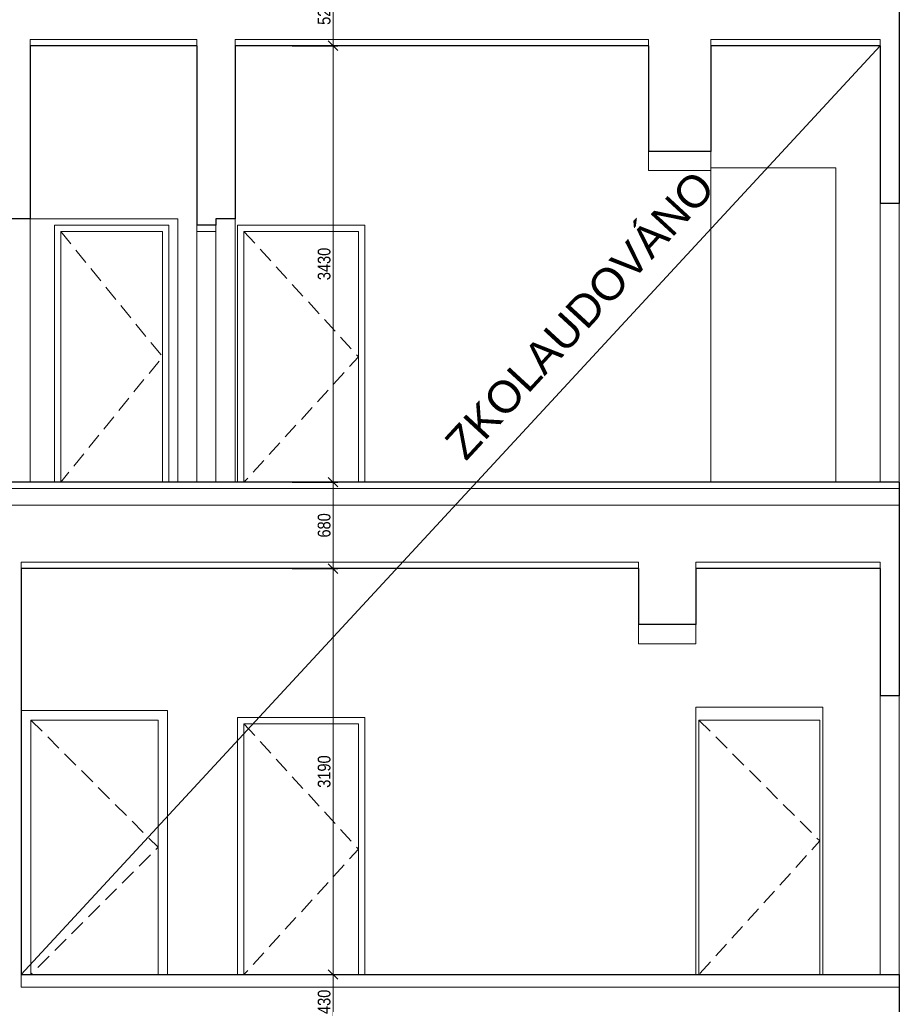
# Model space of a CAD drawing. Header units: millimetres. Extents: x -300958 to -108039, y 30118 to 292543.
# Tile 11 of 256: x -225995 to -219051, y 44134 to 51874. Entities that reach past the tile are written whole.
import ezdxf

# ---------------------------------------------------------------- set-up
doc = ezdxf.new("R2010")
doc.units = ezdxf.units.MM
doc.header["$MEASUREMENT"] = 0
doc.linetypes.add('HIDDEN', pattern=[0.375, 0.25, -0.125])
doc.layers.get('0').update_dxf_attribs({"lineweight": 13})
doc.layers.get('Defpoints').update_dxf_attribs({"color": 3, "lineweight": 13})
for name, color, linetype, lineweight in [('dims', 7, 'Continuous', 9), ('ETAPY', 7, 'Continuous', 0), ('Materiály', 1, 'Continuous', 13), ('tenka', 7, 'Continuous', 13), ('walls', 7, 'Continuous', 13)]:
    doc.layers.add(name, color=color, linetype=linetype, lineweight=lineweight)
doc.styles.add('GENERATED_STYLE_8', font='arial.ttf')
doc.styles.add('STYLE-0', font='ARIALN.TTF')
doc.dimstyles.new('arch', dxfattribs={"dimscale": 50, "dimtxt": 2.5, "dimasz": 2.5, "dimexe": 1.25, "dimexo": 0.9, "dimtad": 1, "dimdec": 0, "dimtxsty": 'STYLE-0', "dimblk": 'ARCHTICK', "dimcen": 2.5, "dimadec": 0, "dimazin": 0, "dimtfac": 1, "dimtdec": 0, "dimtmove": 2, "dimatfit": 3, "dimldrblk": 'ARCHTICK', "dimfxl": 0, "dimarcsym": 0})

# ---------------------------------------------------------------- blocks, each defined once
blk = doc.blocks.new('_ArchTick')
at = {"color": 0, "linetype": 'ByBlock', "flags": 128}
blk.add_lwpolyline([(-0.5, -0.5), (0.5, 0.5)], dxfattribs=at)
blk = doc.blocks.new('*D927')
at = {"layer": 'Defpoints', "color": 0, "linetype": 'Continuous'}
for p in [(-223929.6, 51668.8), (-223929.6, 48238.8), (-223532.6, 48238.8)]:
    blk.add_point(p, dxfattribs=at)
at = {"layer": 'dims', "color": 0, "linetype": 'Continuous', "lineweight": -2}
for p, q in [((-223854.6, 51668.8), (-223495.1, 51668.8)), ((-223854.6, 48238.8), (-223495.1, 48238.8))]:
    blk.add_line(p, q, dxfattribs=at)
at = {"layer": 'dims', "linetype": 'Continuous', "lineweight": 0}
blk.add_line((-223532.6, 51668.8), (-223532.6, 48238.8), dxfattribs=at)
at = {"layer": 'dims', "linetype": 'Continuous', "lineweight": 0, "xscale": 75, "yscale": 75, "zscale": 75}
for p, rotation in [((-223532.6, 51668.8), 90), ((-223532.6, 48238.8), 270)]:
    blk.add_blockref('_ArchTick', p, dxfattribs=dict(at, rotation=rotation))
at = {"layer": 'dims', "color": 0, "linetype": 'Continuous', "insert": (-223602.4, 49953.8), "char_height": 100, "attachment_point": 5, "rotation": 90, "style": 'STYLE-0'}
blk.add_mtext('3430', dxfattribs=at)
blk = doc.blocks.new('*D926')
at = {"layer": 'Defpoints', "color": 0, "linetype": 'Continuous'}
for p in [(-223929.6, 52188.8), (-223929.6, 51668.8), (-223532.6, 51668.8)]:
    blk.add_point(p, dxfattribs=at)
at = {"layer": 'dims', "color": 0, "linetype": 'Continuous', "lineweight": -2}
for p, q in [((-223854.6, 52188.8), (-223495.1, 52188.8)), ((-223854.6, 51668.8), (-223495.1, 51668.8))]:
    blk.add_line(p, q, dxfattribs=at)
at = {"layer": 'dims', "linetype": 'Continuous', "lineweight": 0}
blk.add_line((-223532.6, 52188.8), (-223532.6, 51668.8), dxfattribs=at)
at = {"layer": 'dims', "linetype": 'Continuous', "lineweight": 0, "xscale": 75, "yscale": 75, "zscale": 75}
for p, rotation in [((-223532.6, 52188.8), 90), ((-223532.6, 51668.8), 270)]:
    blk.add_blockref('_ArchTick', p, dxfattribs=dict(at, rotation=rotation))
at = {"layer": 'dims', "color": 0, "linetype": 'Continuous', "insert": (-223602.4, 51928.8), "char_height": 100, "attachment_point": 5, "rotation": 90, "style": 'STYLE-0'}
blk.add_mtext('520', dxfattribs=at)
blk = doc.blocks.new('*D929')
at = {"layer": 'Defpoints', "color": 0, "linetype": 'Continuous'}
for p in [(-223929.6, 47558.8), (-223929.6, 44368.8), (-223532.6, 44368.8)]:
    blk.add_point(p, dxfattribs=at)
at = {"layer": 'dims', "color": 0, "linetype": 'Continuous', "lineweight": -2}
for p, q in [((-223854.6, 47558.8), (-223495.1, 47558.8)), ((-223854.6, 44368.8), (-223495.1, 44368.8))]:
    blk.add_line(p, q, dxfattribs=at)
at = {"layer": 'dims', "linetype": 'Continuous', "lineweight": 0}
blk.add_line((-223532.6, 47558.8), (-223532.6, 44368.8), dxfattribs=at)
at = {"layer": 'dims', "linetype": 'Continuous', "lineweight": 0, "xscale": 75, "yscale": 75, "zscale": 75}
for p, rotation in [((-223532.6, 47558.8), 90), ((-223532.6, 44368.8), 270)]:
    blk.add_blockref('_ArchTick', p, dxfattribs=dict(at, rotation=rotation))
at = {"layer": 'dims', "color": 0, "linetype": 'Continuous', "insert": (-223602.4, 45963.8), "char_height": 100, "attachment_point": 5, "rotation": 90, "style": 'STYLE-0'}
blk.add_mtext('3190', dxfattribs=at)
blk = doc.blocks.new('*D928')
at = {"layer": 'Defpoints', "color": 0, "linetype": 'Continuous'}
for p in [(-223929.6, 48238.8), (-223929.6, 47558.8), (-223532.6, 47558.8)]:
    blk.add_point(p, dxfattribs=at)
at = {"layer": 'dims', "color": 0, "linetype": 'Continuous', "lineweight": -2}
for p, q in [((-223854.6, 48238.8), (-223495.1, 48238.8)), ((-223854.6, 47558.8), (-223495.1, 47558.8))]:
    blk.add_line(p, q, dxfattribs=at)
at = {"layer": 'dims', "linetype": 'Continuous', "lineweight": 0}
blk.add_line((-223532.6, 48238.8), (-223532.6, 47558.8), dxfattribs=at)
at = {"layer": 'dims', "linetype": 'Continuous', "lineweight": 0, "xscale": 75, "yscale": 75, "zscale": 75}
for p, rotation in [((-223532.6, 48238.8), 90), ((-223532.6, 47558.8), 270)]:
    blk.add_blockref('_ArchTick', p, dxfattribs=dict(at, rotation=rotation))
at = {"layer": 'dims', "color": 0, "linetype": 'Continuous', "insert": (-223602.4, 47898.8), "char_height": 100, "attachment_point": 5, "rotation": 90, "style": 'STYLE-0'}
blk.add_mtext('680', dxfattribs=at)
blk = doc.blocks.new('*D930')
at = {"layer": 'Defpoints', "color": 0, "linetype": 'Continuous'}
for p in [(-223929.6, 44368.8), (-223929.6, 43938.8), (-223532.6, 43938.8)]:
    blk.add_point(p, dxfattribs=at)
at = {"layer": 'dims', "color": 0, "linetype": 'Continuous', "lineweight": -2}
for p, q in [((-223854.6, 44368.8), (-223495.1, 44368.8)), ((-223854.6, 43938.8), (-223495.1, 43938.8))]:
    blk.add_line(p, q, dxfattribs=at)
at = {"layer": 'dims', "linetype": 'Continuous', "lineweight": 0}
blk.add_line((-223532.6, 44368.8), (-223532.6, 43938.8), dxfattribs=at)
at = {"layer": 'dims', "linetype": 'Continuous', "lineweight": 0, "xscale": 75, "yscale": 75, "zscale": 75}
for p, rotation in [((-223532.6, 44368.8), 90), ((-223532.6, 43938.8), 270)]:
    blk.add_blockref('_ArchTick', p, dxfattribs=dict(at, rotation=rotation))
at = {"layer": 'dims', "color": 0, "linetype": 'Continuous', "insert": (-223602.4, 44153.8), "char_height": 100, "attachment_point": 5, "rotation": 90, "style": 'STYLE-0'}
blk.add_mtext('430', dxfattribs=at)

msp = doc.modelspace()

# ---------------------------------------------------------------- hatches: boundary and pattern name
at = {"layer": 'Materiály', "linetype": 'Continuous'}
h = msp.add_hatch(dxfattribs=at)
h.set_pattern_fill('AR-SAND', color=256, scale=25, style=0)
h.set_pattern_definition([(37.5, (0, 0), (-1.574834, 48.170594), [0, -38, 0, -42.5, 0, -40.625]), (7.5, (0, 0), (44.244418, 70.553652), [0, -20.5, 0, -34.25, 0, -13.125]), (327.5, (-30.75, 0), (77.8535465, 0.141476), [0, -12.5, 0, -45, 0, -58.75]), (317.5, (-30.75, 0), (75.153165, 21.94189), [0, -6.25, 0, -29.5, 0, -33.75])])
h.paths.add_polyline_path([(-219232.6, 40918.8), (-222367.6, 40918.8), (-222367.6, 40798.8), (-219232.6, 40798.8)])
h.paths.add_polyline_path([(-222367.6, 40918.8), (-222542.6, 40918.8), (-222542.6, 40818.8), (-222898.7, 40818.8), (-222898.7, 40798.8), (-222367.6, 40798.8)])
h.paths.add_polyline_path([(-222898.7, 40818.8), (-226502.6, 40818.8), (-226502.6, 40718.8), (-223662.6, 40718.8), (-223662.6, 40798.8), (-222928.9, 40798.8)])
h.paths.add_polyline_path([(-222898.7, 40818.8), (-222928.9, 40798.8), (-222898.7, 40798.8)], flags=17)
h.paths.add_polyline_path([(-226502.6, 40818.8), (-229732.6, 40818.8), (-229732.6, 40718.8), (-226502.6, 40718.8)])
h.paths.add_polyline_path([(-229732.6, 40818.8), (-229982.6, 40818.8), (-229982.6, 40718.8), (-229732.6, 40718.8)])
h.paths.add_polyline_path([(-228618.5, 40586.4), (-228618.5, 40820.6), (-228466.4, 40820.6), (-228466.4, 40586.4)], flags=9)
h.paths.add_polyline_path([(-218115.5, 46156.5), (-218115.5, 46451.1), (-217963.3, 46451.1), (-217963.3, 46156.5)], flags=9)
h.paths.add_polyline_path([(-217865.5, 49448.5), (-217865.5, 49799.1), (-217713.3, 49799.1), (-217713.3, 49448.5)], flags=9)
h.paths.add_polyline_path([(-218115.5, 42671.5), (-218115.5, 42966.1), (-217963.3, 42966.1), (-217963.3, 42671.5)], flags=9)
h.paths.add_polyline_path([(-218115.5, 40575.3), (-218115.5, 40862.2), (-217963.3, 40862.2), (-217963.3, 40575.3)], flags=9)
h.paths.add_polyline_path([(-218136.8, 39800.3), (-218136.8, 40031.2), (-217984.6, 40031.2), (-217984.6, 39800.3)], flags=9)
h.paths.add_polyline_path([(-227176.8, 42400.8), (-227176.8, 42696.8), (-227024.7, 42696.8), (-227024.7, 42400.8)], flags=9)
h.paths.add_polyline_path([(-228618.5, 42400.8), (-228618.5, 42696.8), (-228466.4, 42696.8), (-228466.4, 42400.8)], flags=9)
h.paths.add_polyline_path([(-225570.1, 42355.8), (-225570.1, 42651.8), (-225418, 42651.8), (-225418, 42355.8)], flags=9)
h.paths.add_polyline_path([(-228618.5, 40138.1), (-228618.5, 40369), (-228466.4, 40369), (-228466.4, 40138.1)], flags=9)
h.paths.add_polyline_path([(-223678.5, 45816.5), (-223678.5, 46111.1), (-223526.3, 46111.1), (-223526.3, 45816.5)], flags=9)
h.paths.add_polyline_path([(-223678.5, 42455.8), (-223678.5, 42751.8), (-223526.3, 42751.8), (-223526.3, 42455.8)], flags=9)
h.paths.add_polyline_path([(-223678.5, 44036.7), (-223678.5, 44270.9), (-223526.3, 44270.9), (-223526.3, 44036.7)], flags=9)
h.paths.add_polyline_path([(-223678.5, 41315.7), (-223678.5, 41549.9), (-223526.3, 41549.9), (-223526.3, 41315.7)], flags=9)
h.paths.add_polyline_path([(-227074.3, 39380.3), (-227074.3, 39611.2), (-226922.2, 39611.2), (-226922.2, 39380.3)], flags=9)
h.paths.add_polyline_path([(-225483.3, 56100.3), (-224845.8, 56100.3), (-224845.8, 55862), (-225483.3, 55862)], flags=9)
h.paths.add_polyline_path([(-217799.5, 56100.3), (-217162, 56100.3), (-217162, 55862), (-217799.5, 55862)], flags=9)
h.paths.add_polyline_path([(-222994.5, 41275.8), (-222724.1, 41320.6), (-222749.2, 41471.7), (-223019.5, 41426.9)], flags=9)
h.paths.add_polyline_path([(-224212.8, 59339.5), (-222728.2, 59339.5), (-222728.2, 58991.3), (-224212.8, 58991.3)], flags=9)
h.paths.add_polyline_path([(-230100.7, 59346.6), (-228890.4, 59346.6), (-228890.3, 58998.4), (-230100.7, 58998.4)], flags=9)
h.paths.add_polyline_path([(-227728.3, 39096.1), (-227216.5, 39096.1), (-227216.5, 38857.8), (-227728.3, 38857.8)], flags=9)
h.paths.add_polyline_path([(-229521.5, 42668.8), (-228646.4, 42668.8), (-228646.4, 42177.8), (-229521.5, 42177.8)], flags=9)
h.paths.add_polyline_path([(-229322, 39948.7), (-228810.3, 39948.7), (-228810.3, 39710.5), (-229322, 39710.5)], flags=9)
h.paths.add_polyline_path([(-229285, 39872.4), (-227602.3, 39872.5), (-227602.3, 39524.3), (-229285, 39524.3)], flags=9)
h.paths.add_polyline_path([(-231871.2, 39605.7), (-230192.3, 39605.7), (-230192.3, 38829), (-231871.2, 38829)], flags=9)
h.paths.add_polyline_path([(-229212.6, 39430.4), (-228112.8, 39430.4), (-228112.8, 38939.4), (-229212.6, 38939.4)], flags=9)
h.paths.add_polyline_path([(-233846.9, 39398.6), (-232194.7, 39398.7), (-232194.7, 39050.5), (-233846.9, 39050.5)], flags=9)
h.paths.add_polyline_path([(-229098.4, 54999.1), (-228349.1, 54999.2), (-228349.1, 54793.9), (-229098.4, 54793.8)], flags=9)
h.paths.add_polyline_path([(-229098.4, 55194.7), (-228379.6, 55194.8), (-228379.6, 54989.5), (-229098.4, 54989.4)], flags=9)
h.paths.add_polyline_path([(-211403.8, 40426), (-207613.8, 40426), (-207613.8, 40280), (-211403.8, 40280)], flags=9)
h.paths.add_polyline_path([(-206340.2, 40408.8), (-205613.8, 40408.8), (-205613.8, 40276.4), (-206340.2, 40276.4)], flags=9)
h.paths.add_polyline_path([(-211944.7, 52318), (-208955.3, 52318), (-208955.3, 52112.7), (-211944.6, 52112.6)], flags=9)
h.paths.add_polyline_path([(-212402.3, 52316.9), (-212270.1, 52316.9), (-212270.1, 52111.6), (-212402.3, 52111.6)], flags=9)
h.paths.add_polyline_path([(-212399.3, 52662.7), (-210098.7, 52662.9), (-210098.7, 52433.7), (-212399.3, 52433.6)], flags=9)
h.paths.add_polyline_path([(-220630.7, 56606.8), (-220295.6, 56606.8), (-220295.6, 56393.9), (-220630.7, 56393.9)], flags=9)
h.paths.add_polyline_path([(-223459.2, 56606.8), (-223124.1, 56606.8), (-223124.1, 56393.9), (-223459.2, 56393.9)], flags=9)
h.paths.add_polyline_path([(-227896.5, 56606.8), (-227561.4, 56606.8), (-227561.4, 56393.9), (-227896.5, 56393.9)], flags=9)
h.paths.add_polyline_path([(-212960.2, 39626), (-207707.7, 39626), (-207707.7, 39449.1), (-212960.2, 39449.1)], flags=9)
h.paths.add_polyline_path([(-224446.6, 39806.1), (-223934.8, 39806.1), (-223934.8, 39567.8), (-224446.6, 39567.8)], flags=9)
h.paths.add_polyline_path([(-232371.6, 57607.3), (-232121.2, 57607.3), (-232121.2, 57392.4), (-232371.6, 57392.4)], flags=9)
h.paths.add_polyline_path([(-222875.9, 40785.2), (-222364.2, 40785.2), (-222364.2, 40546.9), (-222875.9, 40546.9)], flags=9)
h.paths.add_polyline_path([(-222765.6, 57706.6), (-222510.3, 57706.6), (-222510.3, 57493.7), (-222765.6, 57493.7)], flags=9)
h.paths.add_polyline_path([(-219976.4, 54526.6), (-219743.2, 54526.6), (-219743.2, 54316.1), (-219976.4, 54316.1)], flags=9)
h.paths.add_polyline_path([(-234807.9, 41176.1), (-234296.1, 41176.1), (-234296.1, 40937.8), (-234807.9, 40937.8)], flags=9)
h.paths.add_polyline_path([(-230316.5, 54706.6), (-230083.2, 54706.6), (-230083.2, 54496.1), (-230316.5, 54496.1)], flags=9)
h.paths.add_polyline_path([(-222765.6, 54656.6), (-222532.4, 54656.6), (-222532.4, 54446.1), (-222765.6, 54446.1)], flags=9)
h.paths.add_polyline_path([(-225469.3, 51678), (-224951.4, 50215.3), (-225305.9, 50089.8), (-225823.8, 51552.5)], flags=9)
h.paths.add_polyline_path([(-224953.9, 47502.8), (-223579.2, 46845.2), (-223741.5, 46506), (-225116.2, 47163.6)], flags=9)
h.paths.add_polyline_path([(-222744.2, 58941.1), (-222105.4, 58941.1), (-222105.4, 58702.8), (-222744.2, 58702.8)], flags=9)
h.paths.add_polyline_path([(-215943.5, 44706.8), (-214705.1, 44706.8), (-214705.1, 44492), (-215943.5, 44492)], flags=9)
h.paths.add_polyline_path([(-215922.4, 44486.1), (-215410.6, 44486.1), (-215410.6, 44247.8), (-215922.4, 44247.8)], flags=9)
h.paths.add_polyline_path([(-212583.5, 43296.6), (-206340.8, 43296.8), (-206340.8, 43091.4), (-212583.5, 43091.3)], flags=9)
h.paths.add_polyline_path([(-211884.3, 45150.9), (-210798.1, 45150.9), (-210798.1, 45035.8), (-211884.3, 45035.8)], flags=9)
h.paths.add_polyline_path([(-212583.9, 41696.2), (-208047.8, 41696.2), (-208047.8, 41490.9), (-212583.9, 41490.8)], flags=9)
h.paths.add_polyline_path([(-212583.9, 41890.3), (-205727.7, 41890.4), (-205727.7, 41685.1), (-212583.9, 41684.9)], flags=9)
h.paths.add_polyline_path([(-212583.5, 42083.9), (-206291.2, 42084.1), (-206291.2, 41878.7), (-212583.5, 41878.6)], flags=9)
h.paths.add_polyline_path([(-212583.5, 42298.8), (-205719.8, 42298.9), (-205719.8, 42093.6), (-212583.5, 42093.5)], flags=9)
h.paths.add_polyline_path([(-212583.5, 42498.8), (-206659.3, 42498.9), (-206659.3, 42293.6), (-212583.5, 42293.5)], flags=9)
h.paths.add_polyline_path([(-212583.5, 42698.8), (-205800.6, 42698.9), (-205800.6, 42493.6), (-212583.5, 42493.5)], flags=9)
h.paths.add_polyline_path([(-212583.5, 42898.8), (-205891.3, 42898.9), (-205891.3, 42693.6), (-212583.5, 42693.5)], flags=9)
h.paths.add_polyline_path([(-212583.5, 43098.8), (-205573.6, 43098.9), (-205573.6, 42893.6), (-212583.5, 42893.5)], flags=9)
h.paths.add_polyline_path([(-212573.1, 43911), (-210695.1, 43911.1), (-210695.1, 43682), (-212573.1, 43681.8)], flags=9)
h.paths.add_polyline_path([(-212583.5, 43499), (-205582.7, 43499.1), (-205582.7, 43293.8), (-212583.5, 43293.6)], flags=9)
h.paths.add_polyline_path([(-212583.5, 43699), (-205754.1, 43699.1), (-205754.1, 43493.8), (-212583.5, 43493.6)], flags=9)
h.paths.add_polyline_path([(-211884, 46664.7), (-211108, 46664.7), (-211108, 46549.6), (-211884, 46549.6)], flags=9)
h.paths.add_polyline_path([(-211884.1, 46291), (-211034.2, 46291), (-211034.2, 46158.3), (-211884.1, 46158.3)], flags=9)
h.paths.add_polyline_path([(-211884.3, 45632.8), (-209796.3, 45632.8), (-209796.3, 45335.4), (-211884.3, 45335.4)], flags=9)
h.paths.add_polyline_path([(-211884.2, 46006.5), (-210395.8, 46006.5), (-210395.8, 45729.8), (-211884.2, 45729.8)], flags=9)
h.paths.add_polyline_path([(-211884, 47038.4), (-210639, 47038.4), (-210639, 46905.7), (-211884, 46905.7)], flags=9)
h.paths.add_polyline_path([(-212528.4, 47501.1), (-210602.8, 47501.2), (-210602.8, 47272), (-212528.4, 47271.9)], flags=9)
h.paths.add_polyline_path([(-234504.8, 39526.1), (-233993, 39526.1), (-233993, 39287.8), (-234504.8, 39287.8)], flags=9)
h.paths.add_polyline_path([(-233114.3, 40874.9), (-232589.7, 40874.9), (-232589.7, 40669.5), (-233114.3, 40669.5)], flags=9)
h.paths.add_polyline_path([(-225389.8, 39975.2), (-224878.1, 39975.2), (-224878.1, 39736.9), (-225389.8, 39736.9)], flags=9)
h.paths.add_polyline_path([(-220079.8, 40765.2), (-219568, 40765.2), (-219568, 40526.9), (-220079.8, 40526.9)], flags=9)
h.paths.add_polyline_path([(-228214.4, 39945.2), (-227702.6, 39945.2), (-227702.6, 39706.9), (-228214.4, 39706.9)], flags=9)
h.paths.add_polyline_path([(-229353, 46153.4), (-229129.3, 46153.4), (-229129.3, 45948.1), (-229353, 45948.1)], flags=9)
h.paths.add_polyline_path([(-229101.5, 45719.1), (-226775, 45719), (-226775, 45513.7), (-229101.5, 45513.8)], flags=9)
h.paths.add_polyline_path([(-229112.9, 46370.7), (-226775, 46370.6), (-226775, 46165.3), (-229112.9, 46165.3)], flags=9)
h.paths.add_polyline_path([(-215953.6, 41926.8), (-214723.9, 41926.8), (-214723.9, 41712), (-215953.6, 41712)], flags=9)
h.paths.add_polyline_path([(-215963.8, 41706.1), (-215452, 41706.1), (-215452, 41467.8), (-215963.8, 41467.8)], flags=9)
h.paths.add_polyline_path([(-234012.5, 43127.9), (-233811.8, 43132.3), (-233807.3, 42927), (-234008, 42922.6)], flags=9)
h.paths.add_polyline_path([(-235655.8, 43597.5), (-234388.3, 43597.6), (-234388.3, 43392.2), (-235655.8, 43392.2)], flags=9)
h.paths.add_polyline_path([(-234259.8, 56606.8), (-233693.9, 56606.8), (-233693.9, 56358.2), (-234259.8, 56358.2)], flags=9)
h.paths.add_polyline_path([(-234259.8, 56386.1), (-233622.3, 56386.1), (-233622.3, 56147.8), (-234259.8, 56147.8)], flags=9)
h.paths.add_polyline_path([(-233571.2, 43395.1), (-233325, 43395.1), (-233325, 43182.1), (-233571.2, 43182.1)], flags=9)
h.paths.add_polyline_path([(-218007.4, 61282.7), (-217166.6, 61282.7), (-217166.6, 60934.5), (-218007.4, 60934.5)], flags=9)
h.paths.add_polyline_path([(-224774, 61282.7), (-223933.3, 61282.7), (-223933.3, 60934.5), (-224774, 60934.5)], flags=9)
h.paths.add_polyline_path([(-234075.4, 44078.9), (-233813.7, 44078.9), (-233813.7, 43873.6), (-234075.4, 43873.6)], flags=9)
h.paths.add_polyline_path([(-234075.4, 44296.1), (-233889.9, 44296.1), (-233889.9, 44090.7), (-234075.4, 44090.7)], flags=9)
h.paths.add_polyline_path([(-235655.8, 44078.9), (-234289.3, 44078.9), (-234289.3, 43873.6), (-235655.8, 43873.6)], flags=9)
h.paths.add_polyline_path([(-235655.8, 44296.1), (-234194, 44296.1), (-234194, 44090.8), (-235655.8, 44090.7)], flags=9)
h.paths.add_polyline_path([(-234075.4, 44513.3), (-233889.9, 44513.3), (-233889.9, 44307.9), (-234075.4, 44307.9)], flags=9)
h.paths.add_polyline_path([(-235655.8, 44513.3), (-234681.7, 44513.3), (-234681.7, 44308), (-235655.8, 44307.9)], flags=9)
h.paths.add_polyline_path([(-235785.4, 44866.2), (-235539.2, 44866.2), (-235539.2, 44656.2), (-235785.4, 44656.2)], flags=9)
h.paths.add_polyline_path([(-228354.8, 46805), (-226775, 46805), (-226775, 46599.7), (-228354.8, 46599.7)], flags=9)
h.paths.add_polyline_path([(-229240.8, 46805), (-229127.6, 46805), (-229127.6, 46599.7), (-229240.8, 46599.7)], flags=9)
h.paths.add_polyline_path([(-226873.1, 47320.6), (-226627.7, 47320.6), (-226627.7, 47110), (-226873.1, 47110)], flags=9)
h.paths.add_polyline_path([(-229278.9, 47022.2), (-229127.6, 47022.2), (-229127.6, 46816.8), (-229278.9, 46816.8)], flags=9)
h.paths.add_polyline_path([(-229379.6, 45936.2), (-229129.3, 45936.2), (-229129.3, 45730.9), (-229379.6, 45730.9)], flags=9)
h.paths.add_polyline_path([(-227878.6, 45936.3), (-226775, 45936.2), (-226775, 45730.9), (-227878.6, 45730.9)], flags=9)
h.paths.add_polyline_path([(-227124.3, 46153.4), (-226775, 46153.4), (-226775, 45948.1), (-227124.3, 45948.1)], flags=9)
h.paths.add_polyline_path([(-228236.7, 46587.8), (-226775, 46587.8), (-226775, 46382.5), (-228236.7, 46382.5)], flags=9)
h.paths.add_polyline_path([(-229036.1, 45501.9), (-226778.1, 45501.9), (-226778.1, 45296.6), (-229036.1, 45296.5)], flags=9)
h.paths.add_polyline_path([(-229017.4, 45284.7), (-226805.2, 45284.7), (-226805.2, 45079.4), (-229017.4, 45079.3)], flags=9)
h.paths.add_polyline_path([(-229377.9, 45284.7), (-229127.6, 45284.7), (-229127.6, 45079.3), (-229377.9, 45079.3)], flags=9)
h.paths.add_polyline_path([(-229377.9, 45501.9), (-229127.6, 45501.9), (-229127.6, 45296.5), (-229377.9, 45296.5)], flags=9)
h.paths.add_polyline_path([(-229236.9, 46587.8), (-229127.6, 46587.8), (-229127.6, 46382.5), (-229237, 46382.5)], flags=9)
h.paths.add_polyline_path([(-229240.8, 45719), (-229127.6, 45719), (-229127.6, 45513.7), (-229240.8, 45513.7)], flags=9)
h.paths.add_polyline_path([(-228709.1, 47022.2), (-226775, 47022.2), (-226775, 46816.8), (-228709.1, 46816.9)], flags=9)
h.paths.add_polyline_path([(-229377.9, 46370.6), (-229127.6, 46370.6), (-229127.6, 46165.3), (-229377.9, 46165.3)], flags=9)
h.paths.add_polyline_path([(-230281.6, 41946.8), (-230036.3, 41946.8), (-230036.3, 41736.3), (-230281.6, 41736.3)], flags=9)
h.paths.add_polyline_path([(-225071.7, 42046.8), (-224825.5, 42046.8), (-224825.5, 41833.9), (-225071.7, 41833.9)], flags=9)
h.paths.add_polyline_path([(-216440.4, 57388.8), (-215794, 57388.8), (-215794, 57183.5), (-216440.4, 57183.5)], flags=9)
h.paths.add_polyline_path([(-218704.2, 59776.1), (-218066.7, 59776.1), (-218066.7, 59537.8), (-218704.2, 59537.8)], flags=9)
h.paths.add_polyline_path([(-227540.8, 61663.4), (-226903.3, 61663.4), (-226903.3, 61425.1), (-227540.8, 61425.1)], flags=9)
h.paths.add_polyline_path([(-230082.8, 61183.8), (-229445.3, 61183.8), (-229445.3, 60945.5), (-230082.8, 60945.5)], flags=9)
h.paths.add_polyline_path([(-221795.9, 56100.3), (-221158.4, 56100.3), (-221158.4, 55862), (-221795.9, 55862)], flags=9)
h.paths.add_polyline_path([(-216092.7, 54751.1), (-214947.1, 54751.1), (-214947.1, 54545.8), (-216092.7, 54545.8)], flags=9)
h.paths.add_polyline_path([(-223347.4, 51527.2), (-222095.2, 50658.8), (-222309.5, 50349.8), (-223561.7, 51218.2)], flags=9)
h.paths.add_polyline_path([(-231266.1, 47456.3), (-229952, 46684.6), (-230142.4, 46360.4), (-231456.5, 47132)], flags=9)
h.paths.add_polyline_path([(-212960.2, 39860.2), (-207827.6, 39860.2), (-207827.6, 39683.2), (-212960.2, 39683.2)], flags=9)
h.paths.add_polyline_path([(-205897.1, 39234.1), (-205613.8, 39234.1), (-205613.8, 39120), (-205897.1, 39120)], flags=9)
h.paths.add_polyline_path([(-212951.3, 40126), (-209962.4, 40126), (-209962.4, 39979.7), (-212951.3, 39979.7)], flags=9)
h.paths.add_polyline_path([(-209332.7, 40726), (-205613.8, 40726), (-205613.8, 40579.7), (-209332.7, 40579.7)], flags=9)
h.paths.add_polyline_path([(-209715.7, 40926), (-205632.2, 40926), (-205632.2, 40779.7), (-209715.7, 40779.7)], flags=9)
h.paths.add_polyline_path([(-207451.3, 40126), (-207002.2, 40126), (-207002.2, 39993.3), (-207451.3, 39993.3)], flags=9)
h.paths.add_polyline_path([(-207451.3, 39251.3), (-206949, 39251.3), (-206949, 39118.6), (-207451.3, 39118.6)], flags=9)
h.paths.add_polyline_path([(-207451.3, 38951.3), (-206583.2, 38951.3), (-206583.2, 38818.6), (-207451.3, 38818.6)], flags=9)
h.paths.add_polyline_path([(-205802.5, 38934.6), (-205607.6, 38934.6), (-205607.6, 38782.4), (-205802.5, 38782.4)], flags=9)
h.paths.add_polyline_path([(-207451.3, 40408.8), (-207057.4, 40408.8), (-207057.4, 40295), (-207451.3, 40295)], flags=9)
h.paths.add_polyline_path([(-212951.3, 39251.3), (-212494.7, 39251.3), (-212494.7, 39118.6), (-212951.3, 39118.6)], flags=9)
h.paths.add_polyline_path([(-212951.3, 40408.8), (-212389.4, 40408.8), (-212389.4, 40293.7), (-212951.3, 40293.7)], flags=9)
h.paths.add_polyline_path([(-212951.3, 40908.8), (-212231.3, 40908.8), (-212231.3, 40793.7), (-212951.3, 40793.7)], flags=9)
h.paths.add_polyline_path([(-207083.8, 40111.1), (-205665.8, 40111.1), (-205665.8, 39742.6), (-207083.8, 39742.6)], flags=9)
h.paths.add_polyline_path([(-212963.9, 39061), (-210629.7, 39061), (-210629.7, 38839.8), (-212963.9, 38839.8)], flags=9)
h.paths.add_polyline_path([(-223048.5, 61571.2), (-222336.1, 61571.2), (-222336.1, 61324.9), (-223048.5, 61324.9)], flags=9)
h.paths.add_polyline_path([(-223048.5, 61350.4), (-222410.9, 61350.4), (-222410.9, 61112.1), (-223048.5, 61112.1)], flags=9)
h.paths.add_polyline_path([(-227733.4, 59870.8), (-227448.4, 60037.6), (-227344.7, 59860.4), (-227629.7, 59693.6)], flags=9)
h.paths.add_polyline_path([(-218637.6, 41946.8), (-218152.4, 41946.8), (-218152.4, 41736.3), (-218637.6, 41736.3)], flags=9)
h.paths.add_polyline_path([(-218722.8, 41726.1), (-218211, 41726.1), (-218211, 41487.8), (-218722.8, 41487.8)], flags=9)
h.paths.add_polyline_path([(-218637.6, 45046.8), (-218143.6, 45046.8), (-218143.6, 44836.3), (-218637.6, 44836.3)], flags=9)
h.paths.add_polyline_path([(-218722.8, 44826.1), (-218159.4, 44826.1), (-218159.4, 44587.8), (-218722.8, 44587.8)], flags=9)
h.paths.add_polyline_path([(-218722.8, 56296.1), (-218085.2, 56296.1), (-218085.2, 56057.8), (-218722.8, 56057.8)], flags=9)
h.paths.add_polyline_path([(-218722.8, 56516.8), (-218213.5, 56516.8), (-218213.5, 56306.8), (-218722.8, 56306.8)], flags=9)
h.paths.add_polyline_path([(-218722.8, 52906.8), (-218218.1, 52906.8), (-218218.1, 52693.9), (-218722.8, 52693.9)], flags=9)
h.paths.add_polyline_path([(-218637.6, 48916.8), (-218130.9, 48916.8), (-218130.9, 48706.3), (-218637.6, 48706.3)], flags=9)
h.paths.add_polyline_path([(-218722.8, 52686.1), (-218174.4, 52686.1), (-218174.4, 52447.8), (-218722.8, 52447.8)], flags=9)
h.paths.add_polyline_path([(-218722.8, 48696.1), (-218174.4, 48696.1), (-218174.4, 48457.8), (-218722.8, 48457.8)], flags=9)
h.paths.add_polyline_path([(-234970, 43183.1), (-234458.3, 43183.1), (-234458.3, 42944.8), (-234970, 42944.8)], flags=9)
h.paths.add_polyline_path([(-222692.2, 56296.1), (-222054.7, 56296.1), (-222054.7, 56057.8), (-222692.2, 56057.8)], flags=9)
h.paths.add_polyline_path([(-222692.2, 56516.8), (-222182.9, 56516.8), (-222182.9, 56306.8), (-222692.2, 56306.8)], flags=9)
h.paths.add_polyline_path([(-231290, 51524.2), (-229952, 50738.4), (-230142.4, 50414.2), (-231480.4, 51199.9)], flags=9)
h.paths.add_polyline_path([(-220079.8, 40126.1), (-219568, 40126.1), (-219568, 39887.8), (-220079.8, 39887.8)], flags=9)
h.paths.add_polyline_path([(-228354.7, 48516.1), (-227806.4, 48516.1), (-227806.4, 48277.8), (-228354.7, 48277.8)], flags=9)
h.paths.add_polyline_path([(-227012.9, 52486.1), (-226464.5, 52486.1), (-226464.5, 52247.8), (-227012.9, 52247.8)], flags=9)
h.paths.add_polyline_path([(-230335.5, 52956.8), (-230088.9, 52956.8), (-230088.9, 52743.9), (-230335.5, 52743.9)], flags=9)
h.paths.add_polyline_path([(-222783.5, 52913.4), (-222536.9, 52913.4), (-222536.9, 52700.5), (-222783.5, 52700.5)], flags=9)
h.paths.add_polyline_path([(-218820.6, 40626.1), (-218308.8, 40626.1), (-218308.8, 40387.8), (-218820.6, 40387.8)], flags=9)
h.paths.add_polyline_path([(-227728.3, 41946.8), (-227243.2, 41946.8), (-227243.2, 41736.3), (-227728.3, 41736.3)], flags=9)
h.paths.add_polyline_path([(-227728.3, 41726.1), (-227216.5, 41726.1), (-227216.5, 41487.8), (-227728.3, 41487.8)], flags=9)
h.paths.add_polyline_path([(-227728.3, 52866.8), (-227223.6, 52866.8), (-227223.6, 52653.9), (-227728.3, 52653.9)], flags=9)
h.paths.add_polyline_path([(-229001, 48916.8), (-228494.4, 48916.8), (-228494.4, 48706.3), (-229001, 48706.3)], flags=9)
h.paths.add_polyline_path([(-228329.7, 45046.8), (-227835.8, 45046.8), (-227835.8, 44836.3), (-228329.7, 44836.3)], flags=9)
h.paths.add_polyline_path([(-227728.3, 52646.1), (-227179.9, 52646.1), (-227179.9, 52407.8), (-227728.3, 52407.8)], flags=9)
h.paths.add_polyline_path([(-229001, 48696.1), (-228452.7, 48696.1), (-228452.7, 48457.8), (-229001, 48457.8)], flags=9)
h.paths.add_polyline_path([(-228329.7, 44826.1), (-227766.4, 44826.1), (-227766.4, 44587.8), (-228329.7, 44587.8)], flags=9)

# ---------------------------------------------------------------- linework, layer by layer
at = {"layer": 'ETAPY', "linetype": 'Continuous', "lineweight": 30}
msp.add_line((-225982.6, 44368.8), (-219232.6, 51668.8), dxfattribs=at)
at = {"layer": 'Materiály', "linetype": 'Continuous', "lineweight": 0}
for p, q in [((-224602.6, 51718.8), (-225912.6, 51718.8)), ((-221052.6, 51718.8), (-224302.6, 51718.8)), ((-219232.6, 51718.8), (-220562.6, 51718.8))]:
    msp.add_line(p, q, dxfattribs=at)
at = {"layer": 'tenka', "linetype": 'Continuous'}
for p, q in [((-225912.6, 51668.8), (-225912.6, 51718.8)), ((-224602.6, 51718.8), (-225912.6, 51718.8)), ((-224602.6, 51668.8), (-224602.6, 51718.8)), ((-224302.6, 51668.8), (-224302.6, 51718.8)), ((-221052.6, 51718.8), (-224302.6, 51718.8)), ((-221052.6, 51668.8), (-221052.6, 51718.8)), ((-219232.6, 51718.8), (-220562.6, 51718.8)), ((-220562.6, 51668.8), (-220562.6, 51718.8)), ((-219232.6, 51668.8), (-219232.6, 51718.8)), ((-219582.6, 50708.8), (-220562.6, 50708.8)), ((-220562.6, 50708.8), (-220562.6, 48238.8)), ((-219582.6, 50708.8), (-219582.6, 48238.8)), ((-219232.6, 50428.8), (-219232.6, 48238.8)), ((-219082.6, 48238.8), (-219082.6, 50428.8)), ((-225912.6, 50308.8), (-225912.6, 48238.8)), ((-224752.6, 50308.8), (-225912.6, 50308.8)), ((-224752.6, 50308.8), (-224752.6, 48238.8)), ((-224302.6, 50308.8), (-224302.6, 48238.8)), ((-225722.6, 50258.8), (-224822.6, 50258.8)), ((-225722.6, 50258.8), (-225722.6, 48238.8)), ((-224822.6, 50258.8), (-224822.6, 48238.8)), ((-224602.6, 50258.8), (-224602.6, 48238.8)), ((-224452.6, 50258.8), (-224452.6, 48238.8)), ((-224282.6, 50258.8), (-223282.6, 50258.8)), ((-224282.6, 50258.8), (-224282.6, 48238.8)), ((-223282.6, 50258.8), (-223282.6, 48238.8)), ((-225672.6, 50208.8), (-224872.6, 50208.8)), ((-225672.6, 50208.8), (-225672.6, 48238.8)), ((-224872.6, 50208.8), (-224872.6, 48238.8)), ((-224232.6, 50208.8), (-223332.6, 50208.8)), ((-224232.6, 50208.8), (-224232.6, 48238.8)), ((-223332.6, 50208.8), (-223332.6, 48238.8)), ((-225982.6, 47558.8), (-225982.6, 47608.8)), ((-221132.6, 47608.8), (-225982.6, 47608.8)), ((-221132.6, 47558.8), (-221132.6, 47608.8)), ((-219232.6, 47608.8), (-220682.6, 47608.8)), ((-220682.6, 47558.8), (-220682.6, 47608.8)), ((-219232.6, 47558.8), (-219232.6, 47608.8)), ((-219232.6, 46558.8), (-219232.6, 44368.8)), ((-219082.6, 44368.8), (-219082.6, 46558.8)), ((-225982.6, 46443.8), (-224832.6, 46443.8)), ((-224832.6, 46443.8), (-224832.6, 44368.8)), ((-220682.6, 46468.8), (-220682.6, 44368.8)), ((-220682.6, 46468.8), (-219682.6, 46468.8)), ((-219682.6, 46468.8), (-219682.6, 44368.8)), ((-225907.6, 46368.8), (-224907.6, 46368.8)), ((-225907.6, 46368.8), (-225907.6, 44368.8)), ((-224907.6, 46368.8), (-224907.6, 44368.8)), ((-224282.6, 46388.8), (-223282.6, 46388.8)), ((-224282.6, 46388.8), (-224282.6, 44368.8)), ((-223282.6, 46388.8), (-223282.6, 44368.8)), ((-220657.6, 46368.8), (-219707.6, 46368.8)), ((-220657.6, 46368.8), (-220657.6, 44368.8)), ((-219707.6, 46368.8), (-219707.6, 44368.8)), ((-224232.6, 46338.8), (-223332.6, 46338.8)), ((-224232.6, 46338.8), (-224232.6, 44368.8)), ((-223332.6, 46338.8), (-223332.6, 44368.8)), ((-225982.6, 44368.8), (-225982.6, 44268.8))]:
    msp.add_line(p, q, dxfattribs=at)
at = {"layer": 'tenka', "linetype": 'Continuous', "lineweight": 0}
for p, q in [((-224452.6, 50208.8), (-224602.6, 50208.8)), ((-219082.6, 48188.8), (-232632.6, 48188.8)), ((-219082.6, 48058.8), (-232632.6, 48058.8)), ((-219082.6, 44268.8), (-225982.6, 44268.8))]:
    msp.add_line(p, q, dxfattribs=at)
at = {"layer": 'tenka', "linetype": 'Continuous', "flags": 128}
for points in [[(-221052.6, 50838.8), (-221052.6, 50688.8), (-220562.6, 50688.8), (-220562.6, 50838.8)], [(-221132.6, 47118.8), (-221132.6, 46968.8), (-220682.6, 46968.8), (-220682.6, 47118.8)]]:
    msp.add_lwpolyline(points, dxfattribs=at)
at = {"layer": 'tenka', "linetype": 'HIDDEN', "ltscale": 500, "flags": 128}
for points in [[(-225672.6, 50208.8), (-224872.6, 49223.8), (-225672.6, 48238.8)], [(-224232.6, 50208.8), (-223332.6, 49223.8), (-224232.6, 48238.8)], [(-225907.6, 46368.8), (-224907.6, 45368.8), (-225907.6, 44368.8)], [(-220657.6, 46368.8), (-219707.6, 45418.8), (-220657.6, 44368.8)], [(-224232.6, 46338.8), (-223332.6, 45353.8), (-224232.6, 44368.8)]]:
    msp.add_lwpolyline(points, dxfattribs=at)
at = {"layer": 'walls', "linetype": 'Continuous', "lineweight": 30}
for p, q in [((-219082.6, 52188.8), (-219082.6, 50428.8)), ((-225912.6, 51668.8), (-225912.6, 50308.8)), ((-224602.6, 51668.8), (-225912.6, 51668.8)), ((-224602.6, 51668.8), (-224602.6, 50258.8)), ((-224302.6, 51668.8), (-224302.6, 50308.8)), ((-221052.6, 51668.8), (-224302.6, 51668.8)), ((-221052.6, 51668.8), (-221052.6, 50838.8)), ((-219232.6, 51668.8), (-220562.6, 51668.8)), ((-220562.6, 51668.8), (-220562.6, 50838.8)), ((-219232.6, 51668.8), (-219232.6, 50428.8)), ((-220562.6, 50838.8), (-221052.6, 50838.8)), ((-219082.6, 50428.8), (-219232.6, 50428.8)), ((-225912.6, 50308.8), (-226332.6, 50308.8)), ((-224302.6, 50308.8), (-224452.6, 50308.8)), ((-224452.6, 50308.8), (-224452.6, 50258.8)), ((-224452.6, 50258.8), (-224602.6, 50258.8)), ((-219232.6, 48238.8), (-232632.6, 48238.8)), ((-219082.6, 48238.8), (-219232.6, 48238.8)), ((-219082.6, 48238.8), (-219082.6, 46558.8)), ((-225982.6, 47558.8), (-225982.6, 44368.8)), ((-221132.6, 47558.8), (-225982.6, 47558.8)), ((-221132.6, 47558.8), (-221132.6, 47118.8)), ((-219232.6, 47558.8), (-220682.6, 47558.8)), ((-220682.6, 47558.8), (-220682.6, 47118.8)), ((-219232.6, 47558.8), (-219232.6, 46558.8)), ((-220682.6, 47118.8), (-221132.6, 47118.8)), ((-219082.6, 46558.8), (-219232.6, 46558.8)), ((-225982.6, 44368.8), (-219082.6, 44368.8)), ((-219082.6, 44368.8), (-219082.6, 43458.8))]:
    msp.add_line(p, q, dxfattribs=at)

# ---------------------------------------------------------------- texts
at = {"layer": 'ETAPY', "linetype": 'Continuous', "lineweight": 30, "insert": (-222672.7, 48568.1), "char_height": 250, "width": 1303.837, "attachment_point": 1, "rotation": 47.33937, "style": 'GENERATED_STYLE_8'}
msp.add_mtext('\\A1;ZKOLAUDOVÁNO', dxfattribs=at)

# ---------------------------------------------------------------- dimensions: what is measured, and where the dimension line sits
at = {"layer": 'dims', "linetype": 'Continuous'}
for base, p1, p2, picture, middle in [((-223532.6, 51668.8), (-223929.6, 52188.8), (-223929.6, 51668.8), '*D926', (-223602.4, 51928.8)), ((-223532.6, 48238.8), (-223929.6, 51668.8), (-223929.6, 48238.8), '*D927', (-223602.4, 49953.8)), ((-223532.6, 47558.8), (-223929.6, 48238.8), (-223929.6, 47558.8), '*D928', (-223602.4, 47898.8)), ((-223532.6, 44368.8), (-223929.6, 47558.8), (-223929.6, 44368.8), '*D929', (-223602.4, 45963.8)), ((-223532.6, 43938.8), (-223929.6, 44368.8), (-223929.6, 43938.8), '*D930', (-223602.4, 44153.8))]:
    dim = msp.add_linear_dim(base=base, p1=p1, p2=p2, angle=90, dimstyle='arch', override={"dimtxt": 2, "dimasz": 1.5, "dimexe": 0.75, "dimexo": 1.5, "dimgap": 0.375, "dimcen": 0.05, "dimclrd": 256, "dimlwd": 0}, dxfattribs=at)
    dim.commit()
    dim.dimension.update_dxf_attribs({"geometry": picture, "text_midpoint": middle})

doc.saveas('drawing.dxf')
